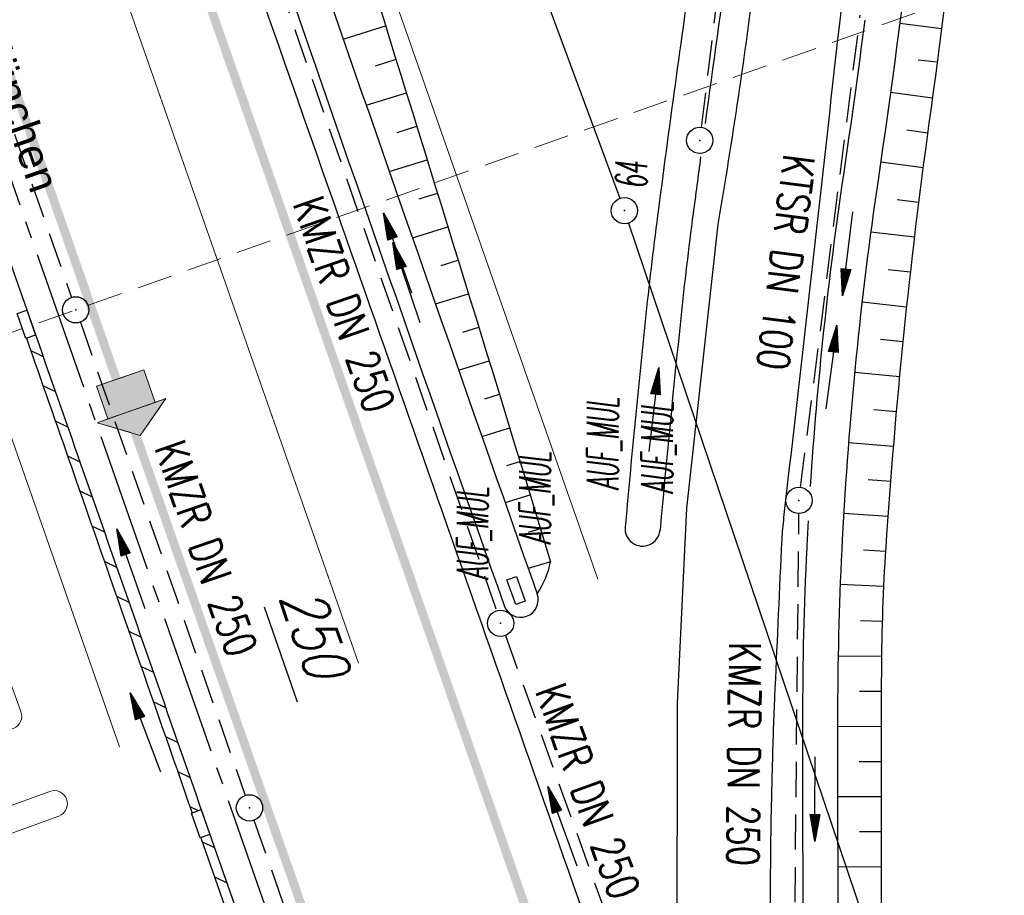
# Model space of a CAD drawing. Extents: x 446577 to 447216, y 443659 to 444842.
# Tile 11 of 177: x 447006 to 447062, y 443765 to 443815. Entities that reach past the tile are written whole.
import ezdxf
from ezdxf.enums import TextEntityAlignment as Align

# ---------------------------------------------------------------- set-up
doc = ezdxf.new("R2010")
doc.units = 0
doc.header["$LTSCALE"] = 2
doc.header["$MEASUREMENT"] = 0
for name, pattern in [('ACHSE', [5.5, 4, -0.5, 0.5, -0.5]), ('AUSGEZOGEN', [0]), ('GESTRICH-X2', [1.5, 1, -0.5]), ('LINE_LT_0', [2, 1, -1]), ('LINE_LT_1', [1.5, 1, -0.5])]:
    doc.linetypes.add(name, pattern=pattern)
doc.layers.get('0').update_dxf_attribs({"linetype": 'AUSGEZOGEN'})
for name, color, linetype in [('200_ACHSEN', 7, 'CONTINUOUS'), ('205-FLSTNR-BAB', 7, 'AUSGEZOGEN'), ('205-GRENZL-BAB', 7, 'AUSGEZOGEN'), ('205-GRENZP-BAB', 7, 'AUSGEZOGEN'), ('210_Text', 7, 'CONTINUOUS'), ('ACHSETOP', 250, 'ACHSE'), ('ANMERKUNG', 7, 'CONTINUOUS'), ('BOESCHG', 250, 'AUSGEZOGEN'), ('FBRTOP', 250, 'AUSGEZOGEN'), ('Hintergrund', 7, 'CONTINUOUS'), ('Hintergrundplan', 7, 'CONTINUOUS'), ('KANAL', 7, 'GESTRICH-X2'), ('MULDE', 250, 'AUSGEZOGEN'), ('neu', 7, 'CONTINUOUS'), ('PFEIL', 7, 'CONTINUOUS'), ('PFEILTOP', 200, 'AUSGEZOGEN'), ('SCHLITZRINNE', 200, 'AUSGEZOGEN'), ('SCHSYMBOL', 200, 'AUSGEZOGEN'), ('STRASSE', 250, 'AUSGEZOGEN'), ('TEXTO', 4, 'CONTINUOUS'), ('WEG', 250, 'GESTRICH-X2')]:
    doc.layers.add(name, color=color, linetype=linetype)
doc.styles.add('9', font='ARIALUNI.TTF', dxfattribs={"height": 1})
doc.styles.add('ROMANS', font='romans.shx', dxfattribs={"width": 0.8})

# ---------------------------------------------------------------- blocks, each defined once
blk = doc.blocks.new('GST')
at = {"color": 0}
blk.add_circle((0, 0), 0.75, dxfattribs=at)
blk.add_point((0, 0), dxfattribs=at)
blk = doc.blocks.new('10')
blk.add_blockref('GST', (0, 0))
blk = doc.blocks.new('PFEIL2')
at = {"color": 0}
for p, q in [((0.88, 0.002), (-2.401, -0.012)), ((0.881, -0.271), (0.879, 0.276)), ((0.879, 0.276), (2.429, 0.009)), ((0.911, 0.27), (0.879, 0.265)), ((0.965, 0.261), (0.879, 0.246)), ((1.019, 0.252), (0.879, 0.228)), ((1.073, 0.242), (0.879, 0.209)), ((1.127, 0.233), (0.879, 0.191)), ((1.181, 0.224), (0.879, 0.172)), ((1.235, 0.214), (0.879, 0.154)), ((1.289, 0.205), (0.879, 0.135)), ((1.343, 0.196), (0.879, 0.117)), ((1.397, 0.187), (0.879, 0.098)), ((1.451, 0.177), (0.879, 0.08)), ((1.505, 0.168), (0.879, 0.061)), ((1.559, 0.159), (0.88, 0.043)), ((1.613, 0.149), (0.88, 0.024)), ((1.668, 0.14), (0.88, 0.006)), ((1.722, 0.131), (0.88, -0.013)), ((1.776, 0.121), (0.88, -0.031)), ((1.83, 0.112), (0.88, -0.05)), ((1.884, 0.103), (0.88, -0.068)), ((1.938, 0.094), (0.88, -0.087)), ((1.992, 0.084), (0.88, -0.105)), ((2.046, 0.075), (0.88, -0.124)), ((2.1, 0.066), (0.88, -0.142)), ((2.154, 0.056), (0.88, -0.161)), ((2.208, 0.047), (0.88, -0.179)), ((2.262, 0.038), (0.881, -0.198)), ((2.316, 0.029), (0.881, -0.216)), ((2.37, 0.019), (0.881, -0.235)), ((2.424, 0.01), (0.881, -0.253)), ((2.429, 0.009), (0.881, -0.271))]:
    blk.add_line(p, q, dxfattribs=at)

msp = doc.modelspace()

# ---------------------------------------------------------------- hatches: boundary and pattern name
at = {"layer": '210_Text'}
for color, points in [(256, [(447013.489, 443793.234), (447010.794, 443792.29), (447010.142, 443794.151), (447012.836, 443795.095)]), (131, [(447013.489, 443793.234), (447010.794, 443792.29), (447010.142, 443794.151), (447012.836, 443795.095)]), (256, [(447012.637, 443791.347), (447014.103, 443793.449), (447010.18, 443792.075)]), (131, [(447012.637, 443791.347), (447014.103, 443793.449), (447010.18, 443792.075)])]:
    msp.add_hatch(color=color, dxfattribs=at).paths.add_polyline_path(points, flags=0)

# ---------------------------------------------------------------- linework, layer by layer
at = {"layer": '200_ACHSEN', "color": 8, "lineweight": 9, "true_color": 0x7f7f7f}
msp.add_lwpolyline([(446853.427, 444306.295, -0.004255), (446861.754, 444273.411, 0.024318), (446916.806, 444087.649), (446939.471, 444022.907), (447025.081, 443778.358)], format="xyb", dxfattribs=at)
msp.add_lwpolyline([(446853.427, 444306.295, -0.004255), (446861.754, 444273.411, 0.024318), (446916.806, 444087.649), (446939.471, 444022.907), (447025.081, 443778.358)], format="xyb", dxfattribs=at)
at = {"layer": '205-FLSTNR-BAB'}
msp.add_line((447019.702, 443781.572), (447021.596, 443776.159), dxfattribs=at)
at = {"layer": '205-GRENZL-BAB', "flags": 128}
for points in [[(446991.161, 443936.597), (447040, 443804.874)], [(447040.5, 443803.46), (447072.01, 443710.231)]]:
    msp.add_lwpolyline(points, dxfattribs=at)
at = {"layer": '210_Text', "color": 18, "linetype": 'LINE_LT_0', "lineweight": 9, "true_color": 0x000000}
for p, q in [((447011.489, 443794.623), (447012.836, 443795.095)), ((447012.836, 443795.095), (447013.489, 443793.234)), ((447011.489, 443794.623), (447010.142, 443794.151)), ((447010.142, 443794.151), (447010.794, 443792.29)), ((447014.103, 443793.449), (447012.637, 443791.347)), ((447013.489, 443793.234), (447014.103, 443793.449)), ((447010.794, 443792.29), (447010.18, 443792.075)), ((447012.637, 443791.347), (447010.18, 443792.075))]:
    msp.add_line(p, q, dxfattribs=at)
at = {"layer": '210_Text', "color": 18, "lineweight": 9, "true_color": 0x000000}
for p, q in [((447011.489, 443794.623), (447012.836, 443795.095)), ((447012.836, 443795.095), (447013.489, 443793.234)), ((447011.489, 443794.623), (447010.142, 443794.151)), ((447010.142, 443794.151), (447010.794, 443792.29)), ((447014.103, 443793.449), (447012.637, 443791.347)), ((447013.489, 443793.234), (447014.103, 443793.449)), ((447010.794, 443792.29), (447010.18, 443792.075)), ((447012.637, 443791.347), (447010.18, 443792.075))]:
    msp.add_line(p, q, dxfattribs=at)
at = {"layer": '210_Text', "color": 18, "linetype": 'LINE_LT_0', "lineweight": 9, "true_color": 0x000000}
for points in [[(447013.489, 443793.234), (447010.794, 443792.29), (447010.142, 443794.151), (447012.836, 443795.095), (447013.489, 443793.234)], [(447012.637, 443791.347), (447014.103, 443793.449), (447010.18, 443792.075), (447012.637, 443791.347)]]:
    msp.add_lwpolyline(points, close=True, dxfattribs=at)
at = {"layer": '210_Text', "color": 18, "lineweight": 9, "true_color": 0x000000}
for points in [[(447013.489, 443793.234), (447010.794, 443792.29), (447010.142, 443794.151), (447012.836, 443795.095), (447013.489, 443793.234)], [(447012.637, 443791.347), (447014.103, 443793.449), (447010.18, 443792.075), (447012.637, 443791.347)]]:
    msp.add_lwpolyline(points, close=True, dxfattribs=at)
at = {"layer": 'ACHSETOP', "color": 0}
msp.add_lwpolyline([(446863.422, 444276.933), (446868.271, 444252.408), (446873.427, 444227.946), (446878.889, 444203.55), (446884.657, 444179.224), (446890.729, 444154.973), (446897.105, 444130.8), (446903.784, 444106.709), (446910.765, 444082.704), (446918.046, 444058.788), (446925.627, 444034.965), (446933.506, 444011.239), (446939.848, 443992.83), (446941.674, 443987.611), (446949.933, 443964.015), (446958.191, 443940.418), (446966.45, 443916.822), (446974.708, 443893.225), (446999.483, 443822.435), (447024.259, 443751.646), (447041.503, 443702.373)], dxfattribs=at)
at = {"layer": 'BOESCHG'}
for p, q in [((447024.219, 443813.96), (447026.636, 443814.713)), ((447055.972, 443814.869), (447058.359, 443814.566)), ((447026.053, 443812.437), (447027.231, 443812.803)), ((447058.109, 443812.634), (447057.016, 443812.752)), ((447025.532, 443810.181), (447027.824, 443810.893)), ((447055.447, 443810.923), (447057.84, 443810.6)), ((447027.303, 443808.637), (447028.417, 443808.983)), ((447056.37, 443808.782), (447057.569, 443808.618)), ((447026.846, 443806.403), (447029.009, 443807.073)), ((447054.886, 443806.952), (447057.304, 443806.636)), ((447028.552, 443804.838), (447029.6, 443805.162)), ((447055.823, 443804.805), (447057.051, 443804.652)), ((447028.163, 443802.625), (447030.191, 443803.251)), ((447054.318, 443802.962), (447056.81, 443802.667)), ((447029.802, 443801.038), (447030.781, 443801.34)), ((447055.32, 443800.822), (447056.58, 443800.68)), ((447029.482, 443798.848), (447031.369, 443799.429)), ((447053.821, 443798.963), (447056.362, 443798.692)), ((447031.05, 443797.238), (447031.958, 443797.517)), ((447054.878, 443796.832), (447056.155, 443796.703)), ((447030.804, 443795.071), (447032.545, 443795.605)), ((447053.398, 443794.956), (447055.96, 443794.712)), ((447032.298, 443793.438), (447033.131, 443793.693)), ((447054.496, 443792.835), (447055.777, 443792.721)), ((447032.128, 443791.295), (447033.717, 443791.781)), ((447053.05, 443790.941), (447055.605, 443790.728)), ((447033.546, 443789.637), (447034.302, 443789.868)), ((447054.174, 443788.833), (447055.445, 443788.734)), ((447033.454, 443787.518), (447034.886, 443787.956)), ((447052.775, 443786.92), (447055.297, 443786.74)), ((447034.793, 443785.837), (447035.469, 443786.043)), ((447053.913, 443784.825), (447055.161, 443784.745)), ((447036.051, 443784.129), (447034.78, 443783.747)), ((447052.575, 443782.864), (447055.049, 443782.748)), ((447053.74, 443780.785), (447054.973, 443780.749)), ((447052.458, 443778.779), (447054.933, 443778.75)), ((447053.676, 443776.755), (447054.921, 443776.75)), ((447052.424, 443774.756), (447054.914, 443774.75)), ((447053.666, 443772.751), (447054.91, 443772.75)), ((447052.424, 443770.75), (447054.909, 443770.75)), ((447053.669, 443768.748), (447054.91, 443768.75)), ((447052.437, 443766.744), (447054.913, 443766.75))]:
    msp.add_line(p, q, dxfattribs=at)
at = {"layer": 'BOESCHG', "flags": 128}
msp.add_lwpolyline([(446985.793, 443925.627, -0.012422), (446999.221, 443896.983, -0.023851), (447003.926, 443884.701, -0.00039), (447010.15, 443865.752, -0.000268), (447019.186, 443838.121, -0.00319), (447025.508, 443818.326, -0.001852), (447036.051, 443784.129)], format="xyb", dxfattribs=at)
at = {"layer": 'BOESCHG'}
msp.add_lwpolyline([(447057.58, 443883.402, 0.001135), (447057.977, 443879.12, 0.002966), (447058.143, 443877.483, 0.040248), (447060.561, 443864.717, -0.061358), (447061.795, 443856.265, -0.019821), (447061.73, 443852.472, -0.005211), (447060.761, 443838.08, -0.014895), (447057.641, 443809.153, 0.017804), (447055.172, 443784.936, 0.015344), (447054.925, 443777.947, 0.004096), (447055.018, 443751.754, 0.026542), (447055.452, 443745.073, 0.012024), (447057.541, 443730.451)], format="xyb", dxfattribs=at)
msp.add_arc((447030.643, 443785.327), 5.539, 326.9742, 347.5061, dxfattribs=at)
at = {"layer": 'FBRTOP', "color": 0, "const_width": 0.5}
for points in [[(446936.719, 443959.39, -0.000007), (446940.848, 443947.592, 0.000013), (446944.977, 443935.794, 0.000013), (446949.106, 443923.995, -0.000019), (446953.236, 443912.197, -0.000006), (446957.365, 443900.399, 0.000004), (446961.494, 443888.601, 0.000002), (446973.881, 443853.206, 0.000002), (446986.269, 443817.81, 0.000004), (446998.657, 443782.416, -0.000006), (447011.045, 443747.021, -0.000001), (447016.033, 443732.768, 0.000003)], [(446963.147, 443968.64, -0.000007), (446967.276, 443956.841, 0.000013), (446971.405, 443945.042, 0.000013), (446975.535, 443933.245, -0.000019), (446979.664, 443921.447, -0.000006), (446983.793, 443909.648, 0.000004), (446987.922, 443897.849, 0.000002), (447000.31, 443862.454, 0.000002), (447012.697, 443827.06, 0.000004), (447025.085, 443791.665, -0.000006), (447037.473, 443756.271, 0), (447039.084, 443751.668, 0.000003)], [(446954.889, 443992.234, 0.000003), (446959.018, 443980.437, -0.000018)], [(446928.459, 443982.988, 0.000003), (446932.589, 443971.189, -0.000018)], [(446952.953, 443961.485, 0.000026), (446968.558, 443916.655, 0.000443)], [(446975.672, 443896.342, -0.000082), (446985.547, 443868.172, -0.00001), (446990.142, 443855.056, -0.000011), (446994.25, 443843.328, -0.000533), (447001.752, 443821.837, 0.000455), (447010.521, 443796.702, 0.000701), (447018.513, 443773.963, -0.000624), (447027.494, 443748.425, -0.000234), (447028.928, 443744.324, 0.000022), (447043.482, 443702.654, 0.000434)]]:
    msp.add_lwpolyline(points, format="xyb", dxfattribs=at)
at = {"layer": 'FBRTOP', "color": 0}
msp.add_lwpolyline([(446906.283, 444163.064, 0.003557), (446913.219, 444136.335, 0.004717), (446918.783, 444116.265, 0.000024), (446923.206, 444100.879, 0.003676), (446923.236, 444100.778, 0.000171), (446925.25, 444094.15, 0.000048), (446932.443, 444070.518, 0.000065), (446938.908, 444049.294, 0.003486), (446939.03, 444048.902, 0.003745), (446939.222, 444048.317, 0.000068), (446950.069, 444016.112, 0.000011), (446956.461, 443997.144, 0.001698), (446956.504, 443997.019, 0.000349), (446956.714, 443996.41, 0.000013), (446962.54, 443979.58, 0.000005), (446967.365, 443965.643, 0.00002), (446968.622, 443962.013, 0.001124), (446976.568, 443939.234, -0.000442), (446996.834, 443881.391), (447012.742, 443835.838, 0.000388), (447024.088, 443803.43, 0.00025), (447041.743, 443753.205)], format="xyb", dxfattribs=at)
at = {"layer": 'FBRTOP'}
msp.add_lwpolyline([(447043.275, 443760.918), (447043.286, 443776.07), (447043.827, 443787.19), (447045.609, 443803.405)], dxfattribs=at)
at = {"layer": 'Hintergrund', "color": 254, "lineweight": 18, "true_color": 0xcccccc}
for points in [[(446853.427, 444306.295, -0.004255), (446861.754, 444273.411, 0.024318), (446916.806, 444087.649), (446939.471, 444022.907), (447025.081, 443778.358)], [(447004.431, 443775.043, 0.974089), (447005.828, 443775.59)], [(447002.31, 443767.58), (447007.983, 443769.632, 1), (447007.473, 443771.042), (447001.783, 443768.984)]]:
    msp.add_lwpolyline(points, format="xyb", dxfattribs=at)
msp.add_lwpolyline([(446999.993, 443791.717), (447005.828, 443775.59)], dxfattribs=at)
msp.add_lwpolyline([(446999.993, 443791.717), (447005.828, 443775.59)], dxfattribs=at)
at = {"layer": 'Hintergrundplan', "color": 254, "lineweight": 18, "true_color": 0xcccccc}
for p, q in [((447022.338, 443830.034), (447038.752, 443783.147)), ((446999.597, 443807.465), (447011.457, 443773.586))]:
    msp.add_line(p, q, dxfattribs=at)
for points in [[(446853.427, 444306.295, -0.004255), (446861.754, 444273.411, 0.024318), (446916.806, 444087.649), (446939.471, 444022.907), (447025.081, 443778.358)], [(447004.431, 443775.043, 0.974089), (447005.828, 443775.59)], [(447002.31, 443767.58), (447007.983, 443769.632, 1), (447007.473, 443771.042), (447001.783, 443768.984)]]:
    msp.add_lwpolyline(points, format="xyb", dxfattribs=at)
msp.add_lwpolyline([(446999.993, 443791.717), (447005.828, 443775.59)], dxfattribs=at)
msp.add_lwpolyline([(446999.993, 443791.717), (447005.828, 443775.59)], dxfattribs=at)
at = {"layer": 'KANAL'}
for p, q in [((446992.563, 443845.344), (447008.719, 443799.219)), ((447044.656, 443808.906), (447048.094, 443836.781)), ((447020.469, 443817.344), (447032.969, 443781.344)), ((447050.313, 443788.375), (447053.719, 443815.313)), ((447009.219, 443797.813), (447018.625, 443770.813)), ((447049.938, 443758.719), (447050.219, 443786.875)), ((447033.469, 443779.938), (447041.344, 443758.125)), ((447019.125, 443769.406), (447028.563, 443742.5))]:
    msp.add_line(p, q, dxfattribs=at)
at = {"layer": 'MULDE', "flags": 128}
for points in [[(446975.259, 443953.348, -0.002301), (446983.394, 443932.114, -0.005213), (446986.851, 443922.671, -0.00011), (447000.639, 443883.717, -0.002691), (447001.199, 443882.105, -0.001547), (447003.216, 443876.143, 0.000236), (447016.297, 443837.127, 0.002376), (447023, 443817.478, 0.001324), (447035.287, 443782.308, 0.001324)], [(447044.076, 443860.463, -0.01688), (447045.748, 443853.584, -0.046257), (447046.02, 443851.171, -0.011956), (447045.956, 443835.441, -0.02362), (447045.362, 443827.567, -0.004796), (447044.27, 443819.344, 0.002623), (447042.202, 443804.272, 0.006731), (447041.489, 443798.247, 0.003342), (447040.303, 443786.126, 0.003342)], [(447058.176, 443857.124, -0.008107), (447058.528, 443842.291, -0.022848), (447058.324, 443836.948, -0.015678), (447054.734, 443805.915, 0.023631), (447052.692, 443785.419, 0.012337), (447052.427, 443775.736, 0.005092), (447052.603, 443752.173, 0.034346), (447053.253, 443744.658, 0.016394), (447056.242, 443728.931, 0.016394)]]:
    msp.add_lwpolyline(points, format="xyb", dxfattribs=at)
at = {"layer": 'MULDE'}
for points in [[(447047.986, 443836.574, -0.000899), (447047.955, 443835.385, -0.02362), (447047.348, 443827.323, -0.004796), (447046.25, 443819.062, 0.001728), (447044.871, 443809.148, 0.006731)], [(447020.922, 443817.364, 0.000065), (447021.11, 443816.823, 0.001324), (447033.401, 443781.644, 0.001324)], [(447053.978, 443815.038, -0.004492), (447052.755, 443806.207, 0.020316), (447050.865, 443788.434, 0.012337)], [(447044.613, 443807.231, 0.000561), (447044.184, 443804.01, 0.006731), (447043.478, 443798.039, 0.003342), (447042.295, 443785.944, 0.003342)], [(447050.746, 443786.48, 0.001089), (447050.694, 443785.523, 0.012337), (447050.427, 443775.741, 0.003642), (447050.504, 443758.859, 0.034346)]]:
    msp.add_lwpolyline(points, format="xyb", dxfattribs=at)
for centre, start, end in [((447041.299, 443786.035), 174.7941, 354.7941), ((447034.344, 443781.976), 199.4104, 19.4104)]:
    msp.add_arc(centre, 1, start, end, dxfattribs=at)
at = {"layer": 'neu', "color": 12, "linetype": 'LINE_LT_1', "lineweight": 9, "true_color": 0xc40000}
msp.add_line((446854.104, 443743.832), (447187.582, 443861.602), dxfattribs=at)
at = {"layer": 'SCHLITZRINNE'}
for p, q in [((447006.388, 443796.188), (447007.093, 443795.848)), ((447007.09, 443794.185), (447007.794, 443793.846)), ((447007.79, 443792.183), (447008.494, 443791.844)), ((447008.49, 443790.181), (447009.194, 443789.842)), ((447009.189, 443788.18), (447009.893, 443787.841)), ((447009.887, 443786.179), (447010.591, 443785.84)), ((447010.586, 443784.177), (447011.29, 443783.839)), ((447011.284, 443782.176), (447011.988, 443781.837)), ((447011.983, 443780.175), (447012.686, 443779.836)), ((447012.681, 443778.174), (447013.384, 443777.836)), ((447013.379, 443776.173), (447014.082, 443775.835)), ((447014.077, 443774.173), (447014.78, 443773.834)), ((447014.774, 443772.172), (447015.478, 443771.833)), ((447015.472, 443770.171), (447015.948, 443769.942)), ((447016.174, 443769.833), (447016.176, 443769.832)), ((447016.171, 443768.17), (447016.875, 443767.831)), ((447016.872, 443766.167), (447017.576, 443765.828))]:
    msp.add_line(p, q, dxfattribs=at)
at = {"layer": 'SCHLITZRINNE', "flags": 128}
msp.add_lwpolyline([(446918.666, 444051.482, 0.001942), (446927.717, 444023.784, 0.002834), (446934.101, 444004.864, 0.000005), (446941.432, 443983.537, 0.000867), (446941.474, 443983.415, 0.000084), (446947.849, 443965.085, 0.000199), (446950.544, 443957.352, 0.000027), (446955.553, 443942.997, 0.000044), (446958.667, 443934.078, 0.000101), (446962.051, 443924.393, 0.000084), (446966.153, 443912.669, 0.000975), (446970.092, 443901.486, -0.001001), (446974.031, 443890.303, -0.000613), (446978.162, 443878.453, 0.000574), (446982.293, 443866.603, 0.000043), (446985.962, 443856.119, 0.000041), (446989.821, 443845.1, 0.000098), (446990.721, 443842.532, -0.000006), (447006.522, 443797.477, -0.000336), (447009.233, 443789.73, -0.000126), (447016.458, 443769.022)], format="xyb", dxfattribs=at)
at = {"layer": 'SCHLITZRINNE'}
msp.add_lwpolyline([(447006.142, 443796.891, -0.000318), (447008.711, 443789.547, -0.00012), (447015.595, 443769.818, -0.000126)], format="xyb", dxfattribs=at)
at = {"layer": 'SCHLITZRINNE', "flags": 128}
for points in [[(447016.458, 443769.022), (447026.402, 443740.623), (447036.118, 443712.922), (447039.894, 443702.145)], [(447016.09, 443768.399), (447025.512, 443741.492)]]:
    msp.add_lwpolyline(points, dxfattribs=at)
at = {"layer": 'SCHSYMBOL'}
for points in [[(447006.167, 443798.492), (447006.663, 443797.074), (447006.113, 443796.881), (447005.617, 443798.3)], [(447034.059, 443781.693), (447033.562, 443783.112), (447034.112, 443783.304), (447034.609, 443781.886)], [(447016.116, 443770), (447016.612, 443768.582), (447016.062, 443768.389), (447015.566, 443769.808)]]:
    msp.add_lwpolyline(points, close=True, dxfattribs=at)
at = {"layer": 'STRASSE'}
for points in [[(446994.841, 443941.603, -0.000001), (446989.039, 443958.198, -0.000032)], [(447068.931, 443945.908, 0.000002), (447074.525, 443910.767, 0.000014), (447075.333, 443905.695, 0.000003), (447075.577, 443904.158, 0.000002), (447075.88, 443902.258, 0.000405)], [(447057.959, 443995.782, 0.000007), (447066.417, 443943.312, -0.000072)], [(447045.609, 443803.405, 0.011594), (447047.758, 443817.882, 0.018538), (447048.554, 443827.003, 0.018351), (447049.385, 443847.234, 0.028572), (447049.306, 443850.405, 0.033395), (447047.823, 443860.294, 0.029605), (447044.762, 443871.147, 0.000058), (447044.039, 443873.228, 0.000111), (447043.661, 443874.317, 0.00065), (447041.176, 443881.432, 0.001872)], [(447054.957, 443836.728, -0.000127), (447053.255, 443821.355, -0.000264), (447052.428, 443813.935, -0.00046), (447049.385, 443787, 0.009424), (447049.26, 443785.683, 0.007359), (447049.21, 443784.864, 0.000714), (447048.831, 443776.411, 0.000002), (447048.799, 443775.687, 0.00068), (447048.799, 443775.685, 0.000017), (447048.796, 443775.617, 0.000006), (447048.789, 443775.439, 0.000047), (447048.788, 443775.416, 0.000003), (447048.773, 443775.042, 0.003133), (447048.726, 443773.666, 0.001293), (447048.642, 443770.33, 0.00373), (447048.592, 443767.047, 0.002772), (447048.582, 443762.629, 0.002765), (447048.607, 443759.813, 0.0033), (447048.656, 443757.454, 0.004156), (447048.747, 443754.923, 0.004426), (447048.873, 443752.549, 0.002924)]]:
    msp.add_lwpolyline(points, format="xyb", dxfattribs=at)
at = {"layer": 'WEG'}
msp.add_lwpolyline([(447008.284, 443697.665, 0.008304), (447006.381, 443701.537, 0.034412), (447002.925, 443707.273, 0.024481), (446996.978, 443714.936, 0.010018), (446981.195, 443732.608, 0.000195), (446953.17, 443762.726, 0.000666), (446944.962, 443771.517, 0.000046), (446941.056, 443775.688, 0.000009), (446922.08, 443795.949, 0.001109), (446881.764, 443838.802, 0.00487), (446872.464, 443848.453, 0.033993), (446870.176, 443850.485, 0.027932), (446867.108, 443852.595, 0.056779), (446865.132, 443853.509, 0.044375), (446862.423, 443854.146, 0.066457), (446859.151, 443854.177, 0.07715), (446856.435, 443853.405, 0.026945), (446855.343, 443852.829, 0.005039), (446849.713, 443849.386, 0.024312), (446844.157, 443845.523, 0.01939), (446837.642, 443840.09)], format="xyb", dxfattribs=at)

# ---------------------------------------------------------------- block references
at = {"layer": '205-GRENZP-BAB', "rotation": 289.2892292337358}
msp.add_blockref('GST', (447040.261, 443804.171), dxfattribs=at)
at = {"layer": 'PFEIL'}
for p, rotation in [((447027.321, 443801.752), 109.1237000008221), ((447053.012, 443801.716), 262.7749999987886), ((447012.105, 443783.728), 109.2321999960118), ((447051.141, 443770.613), 269.4184999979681), ((447036.722, 443769.041), 109.9029999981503)]:
    msp.add_blockref('PFEIL2', p, dxfattribs=dict(at, rotation=rotation))
at = {"layer": 'PFEILTOP'}
for p, rotation in [((447027.826, 443800.058), 108.4378843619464), ((447052.068, 443795.236), 82.30268029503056), ((447041.933, 443792.812), 83.04647125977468), ((447012.938, 443774.399), 110.7292286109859)]:
    msp.add_blockref('PFEIL2', p, dxfattribs=dict(at, rotation=rotation))
at = {"layer": 'SCHSYMBOL'}
for name, p, rotation in [('10', (447044.559, 443808.177), 289.2892), ('GST', (447008.957, 443798.513), 289.2891999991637), ('10', (447050.219, 443787.639), 289.2892), ('GST', (447033.199, 443780.631), 109.2891999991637), ('GST', (447018.869, 443770.101), 289.2891999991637)]:
    msp.add_blockref(name, p, dxfattribs=dict(at, rotation=rotation))

# ---------------------------------------------------------------- texts
at = {"layer": '205-FLSTNR-BAB', "style": 'ROMANS', "oblique": 15, "width": 0.8}
msp.add_text('250', height=2.5, rotation=289.2892, dxfattribs=at).set_placement((447020.547, 443782.127))
at = {"layer": '210_Text', "color": 18, "true_color": 0x000000, "insert": (447004.789, 443815.132), "char_height": 1.75, "attachment_point": 1, "rotation": 289.1042, "line_spacing_factor": 0.959981, "style": '9'}
msp.add_mtext('München', dxfattribs=at)
at = {"layer": 'ANMERKUNG', "style": 'ROMANS', "oblique": 7, "width": 0.5}
for s, p in [('64', (447041.555, 443805.419)), ('AUF_MUL', (447039.925, 443788.232)), ('AUF_MUL', (447043.028, 443788.006)), ('AUF_MUL', (447036.051, 443785.129)), ('AUF_MUL', (447032.492, 443783.115))]:
    msp.add_text(s, height=1.8, rotation=90, dxfattribs=at).set_placement(p)
at = {"layer": 'TEXTO', "style": 'ROMANS', "width": 0.75}
for s, rotation, p in [('KTSR DN 100', 262.775, (447048.584, 443801.33)), ('KMZR DN 250', 289.1237, (447023.41, 443798.534)), ('KMZR DN 250', 289.2322, (447015.539, 443784.604)), ('KMZR DN 250', 269.4185, (447046.184, 443773.185)), ('KMZR DN 250', 289.903, (447037.324, 443770.749))]:
    msp.add_text(s, height=1.8, rotation=rotation, dxfattribs=at).set_placement(p, align=Align.CENTER)

doc.saveas('drawing.dxf')
